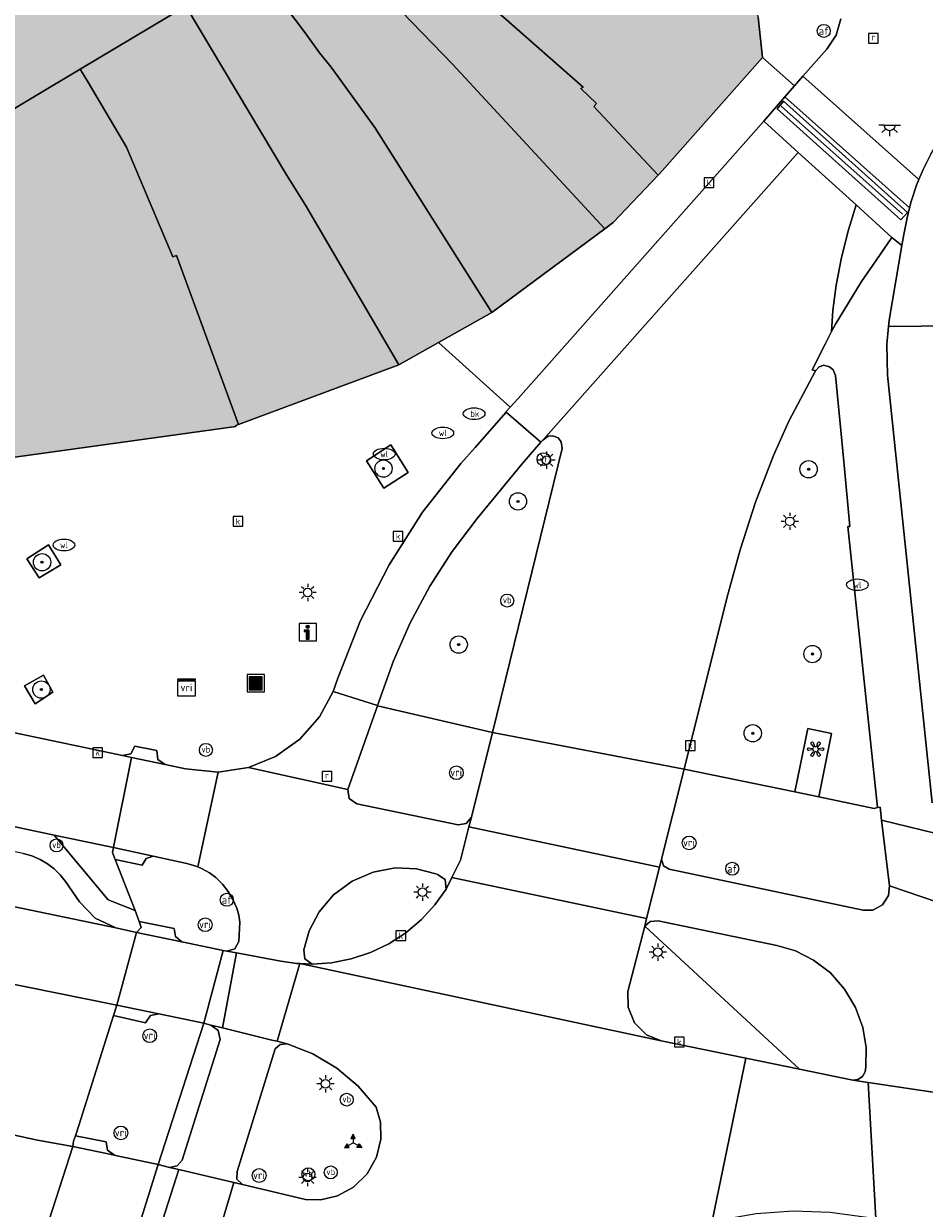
# Model space of a CAD drawing. Header units: metres. Extents: x 196496 to 197479, y 355139 to 356324.
# Tile 92 of 144: x 197033 to 197075, y 355725 to 355779. Entities that reach past the tile are written whole.
import ezdxf
from ezdxf.enums import TextEntityAlignment as Align

# ---------------------------------------------------------------- set-up
doc = ezdxf.new("R2010")
doc.units = ezdxf.units.M
doc.layers.get('0').update_dxf_attribs({"color": 252, "lineweight": 18})
for name, color, linetype, lineweight in [('B-WE-GR-BEPLANTING_CULTUUR_HEESTERS-GV', 252, 'Continuous', 18), ('B-WE-GR-BOOM-S', 252, 'Continuous', 18), ('B-WE-IE-KUNSTOBJECT-S', 252, 'Continuous', 18), ('B-WE-IE-MEUBILAIR_WATERWEGMEUBILAIR-S', 252, 'Continuous', 18), ('B-WE-IE-MEUBILAIR_WEGMEUBILAIR-GV', 252, 'Continuous', 18), ('B-WE-IE-MEUBILAIR_WEGMEUBILAIR-S', 252, 'Continuous', 18), ('B-WE-IE-MEUBILAIR_WEGMEUBILAIR_VERKEERSBORD-S', 252, 'Continuous', 18), ('B-WE-KL-ET_LS_OV_LICHTMAST-S', 252, 'Continuous', 18), ('B-WE-KL-ET_LS_OV_LICHTPUNT-S', 252, 'Continuous', 18), ('B-WE-KL-WATER-S', 252, 'Continuous', 18), ('B-WE-OG-BEBOUWING-GV', 252, 'Continuous', 18), ('B-WE-OG-TERREIN_CULTUURSCHEIDING-GV', 252, 'Continuous', 18), ('B-WE-RI-GWA_KOLK-S', 252, 'Continuous', 18), ('B-WE-RI-GWA_RIOOLPUT-S', 252, 'Continuous', 18), ('B-WE-RI-HWA_GOOT_LIJNGOOT-G', 252, 'Continuous', 18), ('B-WE-VH-ONVERHARD-GV', 252, 'Continuous', 18), ('B-WE-VH-VERHARDING_ASFALT-GV', 252, 'Continuous', 18), ('B-WE-VH-VERHARDING_BETON-GV', 252, 'Continuous', 18), ('B-WE-VH-VERHARDING_BETONSTRAATSTEEN-GV', 252, 'Continuous', 18), ('B-WE-VH-VERHARDING_OPEN-GV', 252, 'Continuous', 18), ('B-WE-VH-VERHARDING_STRAATBAKSTEEN-GV', 252, 'Continuous', 18), ('B-WE-VH-VERHARDING_TEGEL-GV', 252, 'Continuous', 18), ('B-WE-VW-AFSLUITPAAL-S', 252, 'Continuous', 18), ('B-WE-VW-VRI-S', 252, 'Continuous', 18)]:
    doc.layers.add(name, color=color, linetype=linetype, lineweight=lineweight)
doc.layers.add('X-XX-AL-PRESENTATIE_GEBOUW3-V', color=7, linetype='Continuous', lineweight=18, true_color=0xf0f0f0)
doc.styles.add('NLCS-ISO', font='NLCS-ISO.ttf')

# ---------------------------------------------------------------- blocks, each defined once
blk = doc.blocks.new('SIE-WEG_AFVALBAK-SO')
at = {"linetype": 'ByBlock', "lineweight": 18}
h = blk.add_hatch(color=0, dxfattribs=at)
h.dxf.hatch_style = 1
h.paths.add_polyline_path([(-1.5, -1.5), (1.5, -1.5), (1.5, 1.5), (-1.5, 1.5)])
at = {"color": 0, "linetype": 'ByBlock', "lineweight": 18}
for points in [[(-2, -2), (2, -2), (2, 2), (-2, 2)], [(-1.5, -1.5), (1.5, -1.5), (1.5, 1.5), (-1.5, 1.5)]]:
    blk.add_lwpolyline(points, close=True, dxfattribs=at)
blk = doc.blocks.new('SIE-WEG_VERKEERSBORD_WEGWIJZER-SO')
at = {"linetype": 'ByBlock', "lineweight": 18}
h = blk.add_hatch(color=0, dxfattribs=at)
h.dxf.hatch_style = 1
h.paths.add_polyline_path([(0.5, 1), (0, 2), (-0.5, 1)])
h = blk.add_hatch(color=0, dxfattribs=at)
h.dxf.hatch_style = 1
h.paths.add_polyline_path([(-1.38, -0.22), (-2, -1.15), (-0.88, -1.09)])
h = blk.add_hatch(color=0, dxfattribs=at)
h.dxf.hatch_style = 1
h.paths.add_polyline_path([(1.38, -0.22), (2, -1.15), (0.88, -1.09)])
at = {"color": 0, "linetype": 'ByBlock', "lineweight": 18}
for points in [[(-1.13, -0.65), (0, 0)], [(0, 1), (0, 0)], [(1.13, -0.65), (0, 0)]]:
    blk.add_lwpolyline(points, dxfattribs=at)
for points in [[(0.5, 1), (0, 2), (-0.5, 1)], [(-1.38, -0.22), (-2, -1.15), (-0.88, -1.09)], [(1.38, -0.22), (2, -1.15), (0.88, -1.09)]]:
    blk.add_lwpolyline(points, close=True, dxfattribs=at)
blk = doc.blocks.new('SIE-WATER_VERKLIKKER_TRANSPORTLEIDING-SO')
at = {"color": 0, "linetype": 'ByBlock', "lineweight": 18}
blk.add_circle((0, 0), 1.5, dxfattribs=at)
at = {"color": 0, "linetype": 'ByBlock', "lineweight": 18, "style": 'NLCS-ISO'}
blk.add_text('vt', height=1.5, dxfattribs=at).set_placement((0, 0), align=Align.MIDDLE_CENTER)
blk = doc.blocks.new('SIE-WEG_VERKEERSBORD_INFORMATIE-SO')
at = {"linetype": 'ByBlock', "lineweight": 18}
h = blk.add_hatch(color=0, dxfattribs=at)
h.dxf.hatch_style = 1
h.paths.add_polyline_path([(0.32, 0.49), (-0.82, 0.49), (-0.82, 0.19), (-0.32, 0.19), (-0.32, -1.62), (0.32, -1.62)])
h = blk.add_hatch(color=0, dxfattribs=at)
h.dxf.hatch_style = 1
edge = h.paths.add_edge_path()
edge.add_arc((0, 1.25), 0.373, 0, 360)
at = {"color": 0, "linetype": 'ByBlock', "lineweight": 18}
for points in [[(-2, -2), (2, -2), (2, 2), (-2, 2)], [(0.32, 0.49), (-0.82, 0.49), (-0.82, 0.19), (-0.32, 0.19), (-0.32, -1.62), (0.32, -1.62)]]:
    blk.add_lwpolyline(points, close=True, dxfattribs=at)
blk.add_circle((0, 1.25), 0.373, dxfattribs=at)
blk = doc.blocks.new('SKL-VRI_TERREINKAST-SO')
at = {"lineweight": 18}
for points in [[(-2, 2), (2, 2), (2, 1.68), (-2, 1.68)], [(-2, 1.52), (2, 1.52), (2, -2), (-2, -2)]]:
    blk.add_lwpolyline(points, close=True, dxfattribs=at)
at = {"lineweight": 18, "style": 'NLCS-ISO'}
blk.add_text('vri', height=1.8, dxfattribs=at).set_placement((0, 0), align=Align.MIDDLE_CENTER)
blk = doc.blocks.new('SKL-ET_OV_LICHTMAST-SO')
at = {"color": 0, "linetype": 'ByBlock', "lineweight": 18}
for points in [[(-1.25, 0), (-2, 0)], [(-1.41, 1.41), (-0.88, 0.88)], [(0, 2), (0, 1.25)], [(0.88, 0.88), (1.41, 1.41)], [(2, 0), (1.25, 0)], [(-1.41, -1.41), (-0.88, -0.88)], [(0, -1.25), (0, -2)], [(0.88, -0.88), (1.41, -1.41)]]:
    blk.add_lwpolyline(points, dxfattribs=at)
blk.add_circle((0, 0), 1, dxfattribs=at)
blk = doc.blocks.new('SKL-VRI_PAAL-SO')
at = {"lineweight": 18}
blk.add_circle((0, 0), 1.59, dxfattribs=at)
at = {"lineweight": 18, "style": 'NLCS-ISO'}
blk.add_text('vri', height=1.8, dxfattribs=at).set_placement((-0.06, 0.08), align=Align.MIDDLE_CENTER)
blk = doc.blocks.new('SIE-WEG_PAAL_VERKEERSBORD-SO')
at = {"color": 0, "linetype": 'ByBlock', "lineweight": 18}
blk.add_circle((0, 0), 1.5, dxfattribs=at)
at = {"color": 0, "linetype": 'ByBlock', "lineweight": 18, "style": 'NLCS-ISO'}
blk.add_text('vb', height=1.5, dxfattribs=at).set_placement((0, 0.13), align=Align.MIDDLE_CENTER)
blk = doc.blocks.new('SVW-AFSLUITPAAL-SO')
at = {"lineweight": 18}
blk.add_circle((0, 0), 1.5, dxfattribs=at)
at = {"lineweight": 18, "style": 'NLCS-ISO'}
blk.add_text('af', height=1.8, dxfattribs=at).set_placement((0, 0), align=Align.MIDDLE_CENTER)
blk = doc.blocks.new('SRI-KOLK-SO')
at = {"color": 0, "linetype": 'ByBlock', "lineweight": 18}
blk.add_lwpolyline([(-1.125, -1.125), (1.125, -1.125), (1.125, 1.125), (-1.125, 1.125)], close=True, dxfattribs=at)
at = {"color": 0, "linetype": 'ByBlock', "lineweight": 18, "style": 'NLCS-ISO'}
blk.add_text('k', height=1.5, dxfattribs=at).set_placement((0, 0), align=Align.MIDDLE_CENTER)
blk = doc.blocks.new('SKL-WATER_WATERLEIDINGPUT-SO')
at = {"color": 0, "linetype": 'ByBlock', "lineweight": 18}
blk.add_ellipse((0, 0), major_axis=(2.5, 0), ratio=0.54, dxfattribs=at)
at = {"color": 0, "linetype": 'ByBlock', "lineweight": 18, "style": 'NLCS-ISO'}
blk.add_text('wl', height=1.5, dxfattribs=at).set_placement((0, 0), align=Align.MIDDLE_CENTER)
blk = doc.blocks.new('SRI-PUT_INSPECTIEPUT_RIOOLPUT-SO')
at = {"color": 0, "linetype": 'ByBlock', "lineweight": 18}
blk.add_lwpolyline([(-1.12, -1.12), (1.12, -1.12), (1.12, 1.12), (-1.12, 1.12)], close=True, dxfattribs=at)
at = {"color": 0, "linetype": 'ByBlock', "lineweight": 18, "style": 'NLCS-ISO'}
blk.add_text('r', height=1.5, dxfattribs=at).set_placement((0, 0.28), align=Align.MIDDLE_CENTER)
blk = doc.blocks.new('SKL-WATER_BRANDKRAAN_BRANDPUT-SO')
at = {"color": 0, "linetype": 'ByBlock', "lineweight": 18}
blk.add_ellipse((0, 0), major_axis=(2.5, 0), ratio=0.54, dxfattribs=at)
at = {"color": 0, "linetype": 'ByBlock', "lineweight": 18, "style": 'NLCS-ISO'}
blk.add_text('bk', height=1.5, dxfattribs=at).set_placement((0.16, 0), align=Align.MIDDLE_CENTER)
blk = doc.blocks.new('SKL-ET_OV_LICHTPUNT-SO')
at = {"color": 0, "linetype": 'ByBlock', "lineweight": 18}
for points in [[(-1.25, 0), (-2.5, 0)], [(1.25, 0), (2.5, 0)], [(-0.92, -0.85), (-1.83, -1.7)], [(0, -1.25), (0, -2.5)], [(0.92, -0.85), (1.83, -1.7)]]:
    blk.add_lwpolyline(points, dxfattribs=at)
blk.add_lwpolyline([(0, 0), (1.25, 0, -1), (-1.25, 0)], format="xyb", close=True, dxfattribs=at)
blk = doc.blocks.new('SIE-KUNSTOBJECT-SO')
at = {"color": 0, "linetype": 'ByBlock', "lineweight": 18, "flags": 128}
blk.add_lwpolyline([(0.27, -0.73, 0.700208), (-0.27, -0.73), (-0.56, -1.53, -1), (-1.05, -1.25), (-0.5, -0.6, 0.700208), (-0.77, -0.13), (-1.6, -0.28, -1), (-1.6, 0.28), (-0.77, 0.13, 0.700208), (-0.5, 0.6), (-1.05, 1.25, -1), (-0.56, 1.53), (-0.27, 0.73, 0.700208), (0.27, 0.73), (0.56, 1.53, -1), (1.05, 1.25), (0.5, 0.6, 0.700208), (0.77, 0.13), (1.6, 0.28, -1), (1.6, -0.28), (0.77, -0.13, 0.700208), (0.5, -0.6), (1.05, -1.25, -1), (0.56, -1.53)], format="xyb", close=True, dxfattribs=at)
blk = doc.blocks.new('SGR-BOOM_01-SO')
at = {"linetype": 'ByBlock', "lineweight": 18}
h = blk.add_hatch(color=0, dxfattribs=at)
h.dxf.hatch_style = 1
edge = h.paths.add_edge_path()
edge.add_arc((0, 0), 0.25, 0, 360)
at = {"color": 0, "linetype": 'ByBlock', "lineweight": 18}
for radius in [2, 0.25]:
    blk.add_circle((0, 0), radius, dxfattribs=at)

msp = doc.modelspace()

# ---------------------------------------------------------------- hatches: boundary and pattern name
at = {"layer": 'X-XX-AL-PRESENTATIE_GEBOUW3-V'}
for points in [[(197053.887, 355781.011), (197048.414, 355786.062), (197048.298, 355785.967), (197046.072, 355788.779), (197043.886, 355787.151), (197041.475, 355785.357), (197038.877, 355783.422), (197040.596, 355780.51), (197043.518, 355782.645), (197046.265, 355784.654), (197049.337, 355781.429), (197053.135, 355777.498), (197060.164, 355769.903), (197060.546, 355770.187), (197062.63, 355772.389), (197059.648, 355775.559), (197059.779, 355775.697), (197059.053, 355776.383), (197059.157, 355776.453), (197055.468, 355779.695)], [(197038.877, 355783.422), (197037.398, 355785.929), (197027.521, 355780.043), (197024.447, 355778.212), (197016.114, 355773.305), (197012.325, 355770.723), (197008.792, 355768.214), (197008.861, 355768.123), (197010.723, 355765.381), (197011.99, 355763.516), (197012.248, 355763.149), (197022.88, 355769.505), (197029.388, 355773.396), (197035.885, 355777.28), (197040.776, 355780.204), (197040.596, 355780.51)], [(197054.939, 355766.026), (197060.164, 355769.903), (197053.135, 355777.498), (197049.337, 355781.429), (197046.265, 355784.654), (197043.518, 355782.645), (197046.296, 355778.957), (197046.969, 355778.041), (197047.496, 355777.372), (197049.528, 355774.592)], [(197066.654, 355784.999), (197059.597, 355784.239), (197059.48, 355784.54), (197056.49, 355784.073), (197053.887, 355781.011), (197055.468, 355779.695), (197059.157, 355776.453), (197059.053, 355776.383), (197059.779, 355775.697), (197059.648, 355775.559), (197062.63, 355772.389), (197062.815, 355772.585), (197067.455, 355777.829), (197067.248, 355779.685)], [(197040.776, 355780.204), (197045.434, 355772.4), (197046.313, 355770.991), (197050.628, 355763.608), (197052.462, 355764.637), (197054.939, 355766.026), (197049.528, 355774.592), (197047.496, 355777.372), (197046.969, 355778.041), (197046.296, 355778.957), (197043.518, 355782.645), (197040.596, 355780.51)], [(197050.628, 355763.608), (197046.313, 355770.991), (197045.434, 355772.4), (197040.776, 355780.204), (197035.885, 355777.28), (197036.271, 355776.658), (197038.028, 355773.676), (197040.18, 355768.607), (197040.348, 355768.675), (197043.213, 355760.854)], [(197043.213, 355760.854), (197040.348, 355768.675), (197040.18, 355768.607), (197038.028, 355773.676), (197036.271, 355776.658), (197035.885, 355777.28), (197029.388, 355773.396), (197032.391, 355759.281), (197032.421, 355759.287), (197043.095, 355760.758), (197043.086, 355760.807)]]:
    msp.add_hatch(color=256, dxfattribs=at).paths.add_polyline_path(points)

# ---------------------------------------------------------------- linework, layer by layer
at = {"layer": 'B-WE-GR-BEPLANTING_CULTUUR_HEESTERS-GV', "flags": 128}
msp.add_lwpolyline([(197075.243, 355773.35), (197074.885, 355772.64), (197074.687, 355772.177), (197074.575, 355771.916), (197074.329, 355771.172), (197074.256, 355770.866), (197074.146, 355770.41), (197073.989, 355769.642), (197073.901, 355769.125), (197073.311, 355765.676), (197073.282, 355765.388), (197076.298, 355765.412)], dxfattribs=at)
for points in [[(197063.824, 355744.92), (197068.945, 355743.86), (197069.553, 355746.793), (197070.638, 355746.568), (197070.052, 355743.631), (197072.619, 355743.1), (197072.772, 355743.142), (197071.703, 355753.226), (197071.399, 355756.142), (197071.487, 355756.137), (197071.207, 355759.135), (197070.824, 355763.124), (197070.726, 355763.38), (197070.551, 355763.519), (197070.282, 355763.591), (197070.071, 355763.524), (197069.9, 355763.338), (197068.664, 355761.011), (197067.958, 355759.423), (197067.133, 355757.259), (197066.417, 355755.057), (197065.803, 355752.824)], [(197049.644, 355747.856), (197049.639, 355747.843), (197054.963, 355746.607), (197058.181, 355759.744), (197058.134, 355760.051), (197057.996, 355760.23), (197057.759, 355760.326), (197057.541, 355760.306), (197057.292, 355760.129), (197057.194, 355760.03), (197056.321, 355759.017), (197054.255, 355756.507), (197053.1, 355754.983), (197052.063, 355753.369), (197051.153, 355751.68), (197050.379, 355749.931)], [(197069.156, 355731.042), (197062.005, 355737.657), (197061.229, 355734.631), (197061.232, 355733.906), (197061.531, 355733.182), (197062.089, 355732.633), (197062.76, 355732.357), (197066.682, 355731.551)], [(197062.005, 355737.657), (197069.156, 355731.042), (197071.63, 355730.533), (197071.859, 355730.56), (197072.075, 355730.696), (197072.207, 355730.915), (197072.229, 355731.145), (197072.243, 355732.041), (197072.091, 355732.972), (197071.759, 355733.89), (197071.251, 355734.745), (197070.589, 355735.488), (197069.813, 355736.081), (197068.972, 355736.506), (197068.113, 355736.763), (197062.621, 355737.901), (197062.257, 355737.871)]]:
    msp.add_lwpolyline(points, close=True, dxfattribs=at)
at = {"layer": 'B-WE-IE-MEUBILAIR_WEGMEUBILAIR-GV', "flags": 128}
for points in [[(197049.14, 355759.167), (197049.931, 355757.905), (197051.067, 355758.634), (197050.258, 355759.915)], [(197033.429, 355754.646), (197034.004, 355753.758), (197034.996, 355754.36), (197034.428, 355755.287)], [(197033.322, 355748.771), (197033.804, 355747.935), (197034.635, 355748.469), (197034.195, 355749.258)]]:
    msp.add_lwpolyline(points, close=True, dxfattribs=at)
at = {"layer": 'B-WE-OG-BEBOUWING-GV', "flags": 128}
for points in [[(197053.887, 355781.011), (197048.414, 355786.062), (197048.298, 355785.967), (197046.072, 355788.779), (197043.886, 355787.151), (197041.475, 355785.357), (197038.877, 355783.422), (197040.596, 355780.51), (197043.518, 355782.645), (197046.265, 355784.654), (197049.337, 355781.429), (197053.135, 355777.498), (197060.164, 355769.903), (197060.546, 355770.187), (197062.63, 355772.389), (197059.648, 355775.559), (197059.779, 355775.697), (197059.053, 355776.383), (197059.157, 355776.453), (197055.468, 355779.695)], [(197038.877, 355783.422), (197037.398, 355785.929), (197027.521, 355780.043), (197024.447, 355778.212), (197016.114, 355773.305), (197012.325, 355770.723), (197008.792, 355768.214), (197008.861, 355768.123), (197010.723, 355765.381), (197011.99, 355763.516), (197012.248, 355763.149), (197022.88, 355769.505), (197029.388, 355773.396), (197035.885, 355777.28), (197040.776, 355780.204), (197040.596, 355780.51)], [(197054.939, 355766.026), (197060.164, 355769.903), (197053.135, 355777.498), (197049.337, 355781.429), (197046.265, 355784.654), (197043.518, 355782.645), (197046.296, 355778.957), (197046.969, 355778.041), (197047.496, 355777.372), (197049.528, 355774.592)], [(197066.654, 355784.999), (197059.597, 355784.239), (197059.48, 355784.54), (197056.49, 355784.073), (197053.887, 355781.011), (197055.468, 355779.695), (197059.157, 355776.453), (197059.053, 355776.383), (197059.779, 355775.697), (197059.648, 355775.559), (197062.63, 355772.389), (197062.815, 355772.585), (197067.455, 355777.829), (197067.248, 355779.685)], [(197040.776, 355780.204), (197045.434, 355772.4), (197046.313, 355770.991), (197050.628, 355763.608), (197052.462, 355764.637), (197054.939, 355766.026), (197049.528, 355774.592), (197047.496, 355777.372), (197046.969, 355778.041), (197046.296, 355778.957), (197043.518, 355782.645), (197040.596, 355780.51)], [(197050.628, 355763.608), (197046.313, 355770.991), (197045.434, 355772.4), (197040.776, 355780.204), (197035.885, 355777.28), (197036.271, 355776.658), (197038.028, 355773.676), (197040.18, 355768.607), (197040.348, 355768.675), (197043.213, 355760.854)], [(197043.213, 355760.854), (197040.348, 355768.675), (197040.18, 355768.607), (197038.028, 355773.676), (197036.271, 355776.658), (197035.885, 355777.28), (197029.388, 355773.396), (197032.391, 355759.281), (197032.421, 355759.287), (197043.095, 355760.758), (197043.086, 355760.807)]]:
    msp.add_lwpolyline(points, close=True, dxfattribs=at)
at = {"layer": 'B-WE-OG-TERREIN_CULTUURSCHEIDING-GV', "flags": 128}
msp.add_lwpolyline([(197023.709, 355729.979), (197033.912, 355727.764), (197035.561, 355727.46), (197035.592, 355727.719), (197035.676, 355727.965), (197035.827, 355728.442), (197037.431, 355733.52), (197037.586, 355734.006), (197025.154, 355736.516)], dxfattribs=at)
at = {"layer": 'B-WE-RI-HWA_GOOT_LIJNGOOT-G', "flags": 128}
msp.add_lwpolyline([(197073.919, 355770.577), (197068.316, 355775.571)], dxfattribs=at)
at = {"layer": 'B-WE-VH-ONVERHARD-GV', "flags": 128}
for points in [[(197049.14, 355759.167), (197049.931, 355757.905), (197051.067, 355758.634), (197050.258, 355759.915)], [(197033.429, 355754.646), (197034.004, 355753.758), (197034.996, 355754.36), (197034.428, 355755.287)], [(197033.322, 355748.771), (197033.804, 355747.935), (197034.635, 355748.469), (197034.195, 355749.258)]]:
    msp.add_lwpolyline(points, close=True, dxfattribs=at)
at = {"layer": 'B-WE-VH-VERHARDING_ASFALT-GV', "flags": 128}
for points in [[(197055.784, 355761.655), (197055.587, 355761.436), (197055.596, 355761.428), (197057.194, 355760.03), (197057.292, 355760.129), (197069.105, 355773.431), (197067.515, 355774.873), (197056.145, 355762.057)], [(197054.963, 355746.607), (197063.824, 355744.92), (197065.803, 355752.824), (197066.417, 355755.057), (197067.133, 355757.259), (197067.958, 355759.423), (197068.664, 355761.011), (197069.9, 355763.338), (197069.751, 355763.386), (197070.353, 355764.565), (197070.649, 355765.149), (197070.707, 355766.12), (197070.851, 355767.302), (197071.106, 355768.579), (197071.435, 355769.859), (197071.781, 355771.004), (197069.105, 355773.431), (197057.292, 355760.129), (197057.541, 355760.306), (197057.759, 355760.326), (197057.996, 355760.23), (197058.134, 355760.051), (197058.181, 355759.744)], [(197071.781, 355771.004), (197071.435, 355769.859), (197071.106, 355768.579), (197070.851, 355767.302), (197070.707, 355766.12), (197070.649, 355765.149), (197070.823, 355765.492), (197071.426, 355766.485), (197072.037, 355767.463), (197072.694, 355768.422), (197073.434, 355769.505)], [(197054.963, 355746.607), (197053.988, 355742.689), (197053.872, 355742.24), (197062.689, 355740.385), (197062.781, 355740.754), (197063.824, 355744.92)], [(197053.086, 355739.909), (197062.094, 355738.012), (197062.689, 355740.385), (197053.872, 355742.24), (197053.479, 355740.71)], [(197062.094, 355738.012), (197053.086, 355739.909), (197052.821, 355739.369), (197052.299, 355738.636), (197051.675, 355737.957), (197050.96, 355737.353), (197050.167, 355736.84), (197049.315, 355736.433), (197048.425, 355736.14), (197047.52, 355735.964), (197046.622, 355735.903), (197046.049, 355735.927), (197062.76, 355732.357), (197062.089, 355732.633), (197061.531, 355733.182), (197061.232, 355733.906), (197061.229, 355734.631), (197062.005, 355737.657)], [(197037.586, 355734.006), (197039.538, 355733.593), (197041.607, 355733.164), (197042.514, 355736.533), (197040.592, 355736.935), (197038.491, 355737.368)], [(197041.607, 355733.164), (197041.94, 355733.082), (197042.472, 355732.95), (197043.129, 355736.416), (197042.679, 355736.499), (197042.514, 355736.533)], [(197042.472, 355732.95), (197044.758, 355732.384), (197045.009, 355732.329), (197046.049, 355735.927), (197045.895, 355735.934), (197045.174, 355736.036), (197043.129, 355736.416)], [(197041.94, 355733.082), (197041.607, 355733.164), (197039.496, 355726.627), (197040.032, 355726.5), (197040.378, 355726.569), (197040.604, 355726.84), (197042.37, 355732.415), (197042.269, 355732.822)], [(197065.054, 355723.636), (197065.195, 355723.922), (197065.473, 355724.077), (197067.154, 355724.373), (197068.866, 355724.493), (197070.582, 355724.432), (197072.272, 355724.193), (197072.686, 355724.13), (197072.333, 355730.428), (197071.63, 355730.533), (197069.156, 355731.042), (197066.682, 355731.551)], [(197072.333, 355730.428), (197072.686, 355724.13), (197075.902, 355723.653), (197075.542, 355729.948)], [(197037.478, 355727.058), (197035.561, 355727.46), (197033.706, 355721.737), (197035.644, 355721.312), (197037.695, 355720.863), (197039.496, 355726.627), (197037.524, 355727.048)], [(197038.244, 355720.719), (197038.608, 355720.624), (197040.462, 355726.398), (197040.032, 355726.5), (197039.496, 355726.627), (197037.695, 355720.863)], [(197042.996, 355725.796), (197040.462, 355726.398), (197038.608, 355720.624), (197041.257, 355719.931)]]:
    msp.add_lwpolyline(points, close=True, dxfattribs=at)
for points in [[(197025.154, 355736.516), (197037.586, 355734.006), (197038.491, 355737.368), (197037.542, 355737.57), (197030.404, 355739.052)], [(197065.054, 355723.636), (197066.682, 355731.551), (197062.76, 355732.357), (197046.049, 355735.927), (197045.009, 355732.329), (197045.114, 355732.306), (197045.462, 355732.212), (197046.653, 355731.751), (197047.768, 355731.09), (197048.757, 355730.254), (197049.584, 355729.28), (197049.776, 355728.594), (197049.801, 355727.805), (197049.605, 355726.978), (197049.172, 355726.206), (197048.54, 355725.587), (197047.791, 355725.183), (197047.023, 355725.003), (197046.311, 355725.01), (197043.394, 355725.702), (197042.996, 355725.796), (197041.257, 355719.931)], [(197033.706, 355721.737), (197035.561, 355727.46), (197033.912, 355727.764), (197023.709, 355729.979)]]:
    msp.add_lwpolyline(points, dxfattribs=at)
at = {"layer": 'B-WE-VH-VERHARDING_BETON-GV', "flags": 128}
msp.add_lwpolyline([(197068.427, 355775.8), (197068.126, 355775.454), (197073.843, 355770.321), (197074.154, 355770.65)], close=True, dxfattribs=at)
at = {"layer": 'B-WE-VH-VERHARDING_BETONSTRAATSTEEN-GV', "flags": 128}
msp.add_lwpolyline([(197071.078, 355779.615), (197070.853, 355778.858), (197070.42, 355778.207), (197069.318, 355776.954), (197074.687, 355772.177), (197074.885, 355772.64), (197075.243, 355773.35), (197075.864, 355774.408), (197076.541, 355775.326), (197077.322, 355776.246), (197078.303, 355777.228), (197078.561, 355777.459), (197079.431, 355778.237), (197080.619, 355779.175), (197081.272, 355779.641)], dxfattribs=at)
for points in [[(197069.318, 355776.954), (197068.935, 355776.519), (197068.481, 355776.003), (197074.256, 355770.866), (197074.329, 355771.172), (197074.575, 355771.916), (197074.687, 355772.177)], [(197073.434, 355769.505), (197073.901, 355769.125), (197073.989, 355769.642), (197074.146, 355770.41), (197074.256, 355770.866), (197068.481, 355776.003), (197067.515, 355774.873), (197069.105, 355773.431), (197071.781, 355771.004)], [(197068.427, 355775.8), (197074.154, 355770.65), (197073.843, 355770.321), (197068.126, 355775.454)], [(197039.827, 355745.123), (197039.488, 355745.368), (197039.436, 355745.782), (197038.425, 355745.972), (197038.229, 355745.63), (197037.846, 355745.54), (197038.264, 355745.452)], [(197037.433, 355741.289), (197039.274, 355740.889), (197040.833, 355740.551), (197041.194, 355740.45), (197041.328, 355740.396), (197042.277, 355744.781), (197040.769, 355744.924), (197039.827, 355745.123), (197038.264, 355745.452), (197037.436, 355741.305)], [(197037.542, 355737.57), (197036.591, 355738.023), (197035.855, 355738.775), (197035.213, 355739.714), (197034.97, 355740.025), (197034.69, 355740.303), (197034.38, 355740.543), (197034.041, 355740.742), (197033.655, 355740.905), (197033.251, 355741.016), (197030.949, 355741.481), (197030.404, 355739.052)], [(197039.274, 355740.889), (197037.433, 355741.289), (197037.394, 355741.063), (197037.518, 355740.736), (197038.753, 355740.478), (197038.939, 355740.778)], [(197038.43, 355738.383), (197038.625, 355737.865), (197040.238, 355737.543), (197040.299, 355737.171), (197040.592, 355736.935), (197042.514, 355736.533), (197042.679, 355736.499), (197043.042, 355736.609), (197043.228, 355736.94), (197043.273, 355737.837), (197043.225, 355738.169), (197043.132, 355738.492), (197042.96, 355738.887), (197042.741, 355739.257), (197042.476, 355739.597), (197042.169, 355739.899), (197041.869, 355740.125), (197041.542, 355740.309), (197041.328, 355740.396), (197041.194, 355740.45), (197040.833, 355740.551), (197039.274, 355740.889), (197038.939, 355740.778), (197038.753, 355740.478), (197037.518, 355740.736)], [(197046.622, 355735.903), (197047.52, 355735.964), (197048.425, 355736.14), (197049.315, 355736.433), (197050.167, 355736.84), (197050.96, 355737.353), (197051.675, 355737.957), (197052.299, 355738.636), (197052.821, 355739.369), (197052.778, 355739.805), (197052.415, 355740.05), (197052.337, 355740.081), (197051.448, 355740.304), (197050.463, 355740.344), (197049.444, 355740.158), (197048.468, 355739.737), (197047.614, 355739.103), (197046.943, 355738.314), (197046.484, 355737.443), (197046.232, 355736.561), (197046.286, 355736.149)], [(197038.625, 355737.865), (197038.717, 355737.595), (197038.491, 355737.368), (197040.592, 355736.935), (197040.299, 355737.171), (197040.238, 355737.543)], [(197039.538, 355733.593), (197037.586, 355734.006), (197037.431, 355733.52), (197038.911, 355733.183), (197039.142, 355733.515)], [(197043.394, 355725.702), (197046.311, 355725.01), (197047.023, 355725.003), (197047.791, 355725.183), (197048.54, 355725.587), (197049.172, 355726.206), (197049.605, 355726.978), (197049.801, 355727.805), (197049.776, 355728.594), (197049.584, 355729.28), (197048.757, 355730.254), (197047.768, 355731.09), (197046.653, 355731.751), (197045.462, 355732.212), (197045.147, 355732.187), (197044.908, 355731.98), (197043.15, 355726.316), (197043.14, 355725.957)], [(197035.561, 355727.46), (197037.478, 355727.058), (197037.161, 355727.289), (197037.088, 355727.674), (197035.676, 355727.965), (197035.592, 355727.719)]]:
    msp.add_lwpolyline(points, close=True, dxfattribs=at)
at = {"layer": 'B-WE-VH-VERHARDING_OPEN-GV', "flags": 128}
msp.add_lwpolyline([(197070.052, 355743.631), (197070.638, 355746.568), (197069.553, 355746.793), (197068.945, 355743.86)], close=True, dxfattribs=at)
at = {"layer": 'B-WE-VH-VERHARDING_STRAATBAKSTEEN-GV', "flags": 128}
for points in [[(197047.595, 355748.509), (197049.644, 355747.856), (197050.379, 355749.931), (197051.153, 355751.68), (197052.063, 355753.369), (197053.1, 355754.983), (197054.255, 355756.507), (197056.321, 355759.017), (197057.194, 355760.03), (197055.596, 355761.428), (197054.163, 355759.789), (197053.501, 355759.056), (197051.733, 355756.792), (197050.18, 355754.36), (197048.865, 355751.791), (197047.803, 355749.122), (197047.708, 355748.814)], [(197049.644, 355747.856), (197047.595, 355748.509), (197046.959, 355747.329), (197046.048, 355746.297), (197044.924, 355745.503), (197043.682, 355744.998), (197048.271, 355743.978), (197049.639, 355747.843)], [(197073.326, 355739.521), (197077.081, 355738.246), (197076.817, 355738.658), (197076.572, 355739.081), (197076.112, 355740.034), (197075.758, 355741.032), (197075.639, 355741.465), (197075.479, 355741.939), (197072.955, 355742.551)], [(197041.94, 355733.082), (197042.269, 355732.822), (197042.37, 355732.415), (197040.604, 355726.84), (197040.378, 355726.569), (197040.032, 355726.5), (197040.462, 355726.398), (197042.996, 355725.796), (197043.394, 355725.702), (197043.14, 355725.957), (197043.15, 355726.316), (197044.908, 355731.98), (197045.147, 355732.187), (197045.462, 355732.212), (197045.114, 355732.306), (197045.009, 355732.329), (197044.758, 355732.384), (197042.472, 355732.95)]]:
    msp.add_lwpolyline(points, close=True, dxfattribs=at)
for points in [[(197033.251, 355741.016), (197033.655, 355740.905), (197034.041, 355740.742), (197034.38, 355740.543), (197034.69, 355740.303), (197034.97, 355740.025), (197035.213, 355739.714), (197035.855, 355738.775), (197036.591, 355738.023), (197037.542, 355737.57), (197038.491, 355737.368), (197038.717, 355737.595), (197038.625, 355737.865), (197038.43, 355738.383), (197037.194, 355738.869), (197034.696, 355741.868), (197024.426, 355744.053)], [(197077.081, 355738.246), (197073.326, 355739.521), (197073.284, 355739.07), (197073.009, 355738.641), (197072.56, 355738.4), (197072.107, 355738.393), (197063.141, 355740.29), (197062.87, 355740.451), (197062.781, 355740.754), (197062.689, 355740.385), (197062.094, 355738.012), (197062.005, 355737.657), (197062.257, 355737.871), (197062.621, 355737.901), (197068.113, 355736.763), (197068.972, 355736.506), (197069.813, 355736.081), (197070.589, 355735.488), (197071.251, 355734.745), (197071.759, 355733.89), (197072.091, 355732.972), (197072.243, 355732.041), (197072.229, 355731.145), (197072.207, 355730.915), (197072.075, 355730.696), (197071.859, 355730.56), (197071.63, 355730.533), (197072.333, 355730.428), (197075.542, 355729.948)]]:
    msp.add_lwpolyline(points, dxfattribs=at)
at = {"layer": 'B-WE-VH-VERHARDING_TEGEL-GV', "flags": 128}
for points in [[(197067.248, 355779.685), (197067.455, 355777.829), (197068.935, 355776.519), (197069.318, 355776.954), (197070.42, 355778.207), (197070.853, 355778.858), (197071.078, 355779.615)], [(197075.3, 355743.364), (197073.227, 355763.127), (197073.197, 355764.55), (197073.282, 355765.388), (197073.311, 355765.676), (197073.901, 355769.125), (197073.434, 355769.505), (197072.694, 355768.422), (197072.037, 355767.463), (197071.426, 355766.485), (197070.823, 355765.492), (197070.649, 355765.149), (197070.353, 355764.565), (197069.751, 355763.386), (197069.9, 355763.338), (197070.071, 355763.524), (197070.282, 355763.591), (197070.551, 355763.519), (197070.726, 355763.38), (197070.824, 355763.124), (197071.207, 355759.135), (197071.487, 355756.137), (197071.399, 355756.142), (197071.703, 355753.226), (197072.772, 355743.142), (197072.888, 355743.158), (197072.955, 355742.551), (197075.479, 355741.939)], [(197076.298, 355765.412), (197073.282, 355765.388), (197073.197, 355764.55), (197073.227, 355763.127), (197075.3, 355743.364)], [(197016.739, 355749.987), (197037.846, 355745.54), (197038.229, 355745.63), (197038.425, 355745.972), (197039.436, 355745.782), (197039.488, 355745.368), (197039.827, 355745.123), (197040.769, 355744.924), (197042.277, 355744.781), (197043.682, 355744.998), (197044.924, 355745.503), (197046.048, 355746.297), (197046.959, 355747.329), (197047.595, 355748.509), (197047.708, 355748.814), (197047.803, 355749.122), (197048.865, 355751.791), (197050.18, 355754.36), (197051.733, 355756.792), (197053.501, 355759.056), (197054.163, 355759.789), (197055.596, 355761.428), (197055.587, 355761.436), (197055.784, 355761.655), (197052.462, 355764.637), (197050.628, 355763.608), (197043.213, 355760.854), (197043.086, 355760.807), (197043.095, 355760.758), (197032.421, 355759.287)]]:
    msp.add_lwpolyline(points, dxfattribs=at)
for points in [[(197060.164, 355769.903), (197054.939, 355766.026), (197052.462, 355764.637), (197055.784, 355761.655), (197056.145, 355762.057), (197067.515, 355774.873), (197068.481, 355776.003), (197068.935, 355776.519), (197067.455, 355777.829), (197062.815, 355772.585), (197062.63, 355772.389), (197060.546, 355770.187)], [(197049.14, 355759.167), (197050.258, 355759.915), (197051.067, 355758.634), (197049.931, 355757.905)], [(197033.429, 355754.646), (197034.428, 355755.287), (197034.996, 355754.36), (197034.004, 355753.758)], [(197007.809, 355747.567), (197024.426, 355744.053), (197034.696, 355741.868), (197037.433, 355741.289), (197037.436, 355741.305), (197038.264, 355745.452), (197037.846, 355745.54), (197016.739, 355749.987), (197010.789, 355751.241), (197008.868, 355751.676), (197008.65, 355751.726), (197008.608, 355751.517)], [(197033.804, 355747.935), (197033.322, 355748.771), (197034.195, 355749.258), (197034.635, 355748.469)], [(197049.639, 355747.843), (197048.271, 355743.978), (197048.336, 355743.551), (197048.695, 355743.31), (197053.377, 355742.344), (197053.751, 355742.395), (197053.988, 355742.689), (197054.963, 355746.607)], [(197043.129, 355736.416), (197045.174, 355736.036), (197045.895, 355735.934), (197046.049, 355735.927), (197046.622, 355735.903), (197046.286, 355736.149), (197046.232, 355736.561), (197046.484, 355737.443), (197046.943, 355738.314), (197047.614, 355739.103), (197048.468, 355739.737), (197049.444, 355740.158), (197050.463, 355740.344), (197051.448, 355740.304), (197052.337, 355740.081), (197052.415, 355740.05), (197052.778, 355739.805), (197052.821, 355739.369), (197053.086, 355739.909), (197053.479, 355740.71), (197053.872, 355742.24), (197053.988, 355742.689), (197053.751, 355742.395), (197053.377, 355742.344), (197048.695, 355743.31), (197048.336, 355743.551), (197048.271, 355743.978), (197043.682, 355744.998), (197042.277, 355744.781), (197041.328, 355740.396), (197041.542, 355740.309), (197041.869, 355740.125), (197042.169, 355739.899), (197042.476, 355739.597), (197042.741, 355739.257), (197042.96, 355738.887), (197043.132, 355738.492), (197043.225, 355738.169), (197043.273, 355737.837), (197043.228, 355736.94), (197043.042, 355736.609), (197042.679, 355736.499)], [(197068.945, 355743.86), (197063.824, 355744.92), (197062.781, 355740.754), (197062.87, 355740.451), (197063.141, 355740.29), (197072.107, 355738.393), (197072.56, 355738.4), (197073.009, 355738.641), (197073.284, 355739.07), (197073.326, 355739.521), (197072.955, 355742.551), (197072.888, 355743.158), (197072.772, 355743.142), (197072.619, 355743.1), (197070.052, 355743.631)], [(197034.696, 355741.868), (197037.194, 355738.869), (197038.43, 355738.383), (197037.518, 355740.736), (197037.394, 355741.063), (197037.433, 355741.289)], [(197039.496, 355726.627), (197041.607, 355733.164), (197039.538, 355733.593), (197039.142, 355733.515), (197038.911, 355733.183), (197037.431, 355733.52), (197035.827, 355728.442), (197035.676, 355727.965), (197037.088, 355727.674), (197037.161, 355727.289), (197037.478, 355727.058), (197037.524, 355727.048)]]:
    msp.add_lwpolyline(points, close=True, dxfattribs=at)

# ---------------------------------------------------------------- block references
at = {"layer": 'B-WE-GR-BOOM-S', "xscale": 0.2, "yscale": 0.2, "zscale": 0.2}
for p in [(197049.921, 355758.816), (197069.585, 355758.783), (197056.143, 355757.294), (197034.13, 355754.483), (197053.4, 355750.675), (197069.763, 355750.237), (197034.099, 355748.596), (197067.002, 355746.574)]:
    msp.add_blockref('SGR-BOOM_01-SO', p, dxfattribs=at)
at = {"layer": 'B-WE-IE-KUNSTOBJECT-S', "xscale": 0.2, "yscale": 0.2, "zscale": 0.2}
msp.add_blockref('SIE-KUNSTOBJECT-SO', (197069.905, 355745.839), dxfattribs=at)
at = {"layer": 'B-WE-IE-MEUBILAIR_WATERWEGMEUBILAIR-S', "xscale": 0.2, "yscale": 0.2, "zscale": 0.2}
msp.add_blockref('SIE-WATER_VERKLIKKER_TRANSPORTLEIDING-SO', (197057.326, 355759.249), dxfattribs=at)
at = {"layer": 'B-WE-IE-MEUBILAIR_WEGMEUBILAIR-S', "xscale": 0.2, "yscale": 0.2, "zscale": 0.2}
for name, p in [('SIE-WEG_PAAL_VERKEERSBORD-SO', (197055.646, 355752.712)), ('SIE-WEG_AFVALBAK-SO', (197044.013, 355748.886)), ('SIE-WEG_PAAL_VERKEERSBORD-SO', (197041.706, 355745.805)), ('SIE-WEG_PAAL_VERKEERSBORD-SO', (197034.798, 355741.387)), ('SIE-WEG_PAAL_VERKEERSBORD-SO', (197048.222, 355729.631)), ('SIE-WEG_PAAL_VERKEERSBORD-SO', (197047.48, 355726.268)), ('SIE-WEG_PAAL_VERKEERSBORD-SO', (197046.448, 355726.181))]:
    msp.add_blockref(name, p, dxfattribs=at)
at = {"layer": 'B-WE-IE-MEUBILAIR_WEGMEUBILAIR_VERKEERSBORD-S', "xscale": 0.2, "yscale": 0.2, "zscale": 0.2}
for name, p in [('SIE-WEG_VERKEERSBORD_INFORMATIE-SO', (197046.417, 355751.249)), ('SIE-WEG_VERKEERSBORD_WEGWIJZER-SO', (197048.518, 355727.637))]:
    msp.add_blockref(name, p, dxfattribs=at)
at = {"layer": 'B-WE-KL-ET_LS_OV_LICHTMAST-S', "xscale": 0.2, "yscale": 0.2, "zscale": 0.2}
for p in [(197057.468, 355759.204), (197068.71, 355756.374), (197046.415, 355753.085), (197051.724, 355739.228), (197062.61, 355736.451), (197047.245, 355730.364), (197046.411, 355726.037)]:
    msp.add_blockref('SKL-ET_OV_LICHTMAST-SO', p, dxfattribs=at)
at = {"layer": 'B-WE-KL-ET_LS_OV_LICHTPUNT-S', "xscale": 0.2, "yscale": 0.2, "zscale": 0.2}
msp.add_blockref('SKL-ET_OV_LICHTPUNT-SO', (197073.333, 355774.69), dxfattribs=at)
at = {"layer": 'B-WE-KL-WATER-S', "xscale": 0.2, "yscale": 0.2, "zscale": 0.2}
for name, p in [('SKL-WATER_BRANDKRAAN_BRANDPUT-SO', (197054.113, 355761.351)), ('SKL-WATER_WATERLEIDINGPUT-SO', (197052.665, 355760.462)), ('SKL-WATER_WATERLEIDINGPUT-SO', (197049.955, 355759.485)), ('SKL-WATER_WATERLEIDINGPUT-SO', (197035.143, 355755.279)), ('SKL-WATER_WATERLEIDINGPUT-SO', (197071.841, 355753.439))]:
    msp.add_blockref(name, p, dxfattribs=at)
at = {"layer": 'B-WE-RI-GWA_KOLK-S', "xscale": 0.2, "yscale": 0.2, "zscale": 0.2}
for p in [(197064.976, 355772.031), (197043.187, 355756.372), (197050.596, 355755.677), (197064.108, 355745.998), (197036.706, 355745.682), (197050.724, 355737.213), (197063.604, 355732.297)]:
    msp.add_blockref('SRI-KOLK-SO', p, dxfattribs=at)
at = {"layer": 'B-WE-RI-GWA_RIOOLPUT-S', "xscale": 0.2, "yscale": 0.2, "zscale": 0.2}
for p in [(197072.574, 355778.709), (197047.308, 355744.576)]:
    msp.add_blockref('SRI-PUT_INSPECTIEPUT_RIOOLPUT-SO', p, dxfattribs=at)
at = {"layer": 'B-WE-VW-AFSLUITPAAL-S', "xscale": 0.2, "yscale": 0.2, "zscale": 0.2}
for p in [(197070.287, 355779.053), (197066.05, 355740.311), (197042.675, 355738.872)]:
    msp.add_blockref('SVW-AFSLUITPAAL-SO', p, dxfattribs=at)
at = {"layer": 'B-WE-VW-VRI-S', "xscale": 0.2, "yscale": 0.2, "zscale": 0.2}
for name, p in [('SKL-VRI_TERREINKAST-SO', (197040.805, 355748.692)), ('SKL-VRI_PAAL-SO', (197053.293, 355744.75)), ('SKL-VRI_PAAL-SO', (197064.058, 355741.505)), ('SKL-VRI_PAAL-SO', (197041.676, 355737.722)), ('SKL-VRI_PAAL-SO', (197039.111, 355732.587)), ('SKL-VRI_PAAL-SO', (197037.777, 355728.091)), ('SKL-VRI_PAAL-SO', (197044.172, 355726.122))]:
    msp.add_blockref(name, p, dxfattribs=at)

doc.saveas('drawing.dxf')
